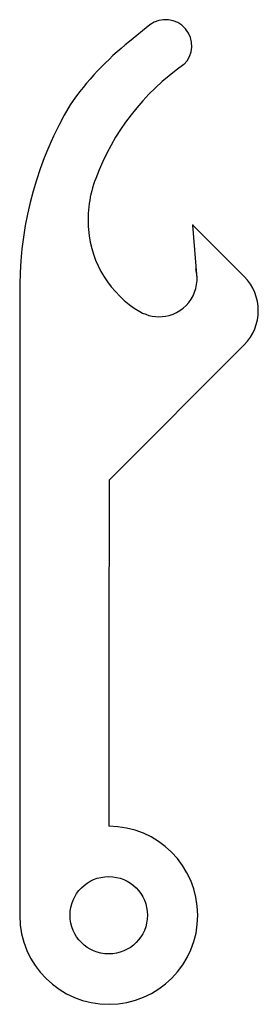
# Model space of a CAD drawing. Extents: x -0.21 to 0.35, y -0.21 to 2.08.
import ezdxf

# ---------------------------------------------------------------- set-up
doc = ezdxf.new("R2010")
doc.units = 0

msp = doc.modelspace()

# ---------------------------------------------------------------- linework, layer by layer
at = {"color": 1, "linetype": 'CONTINUOUS'}
for p, q in [((0.095625, 2.071125), (0.048375, 2.032875)), ((0.19575, 1.605375), (0.315, 1.486125)), ((-0.207, 1.468125), (-0.207, 0)), ((0.315, 1.3275), (0.001125, 1.0125)), ((0.001125, 1.0125), (0.000563, 0.610313)), ((0.000563, 0.610313), (0, 0.208125))]:
    msp.add_line(p, q, dxfattribs=at)
for centre, radius, start, end in [((0.132294, 2.02269), 0.06075, 313.843204, 487.128808), ((0.486453, 1.4829), 0.703125, 128.538778, 145.069202), ((0.496623, 1.51783), 0.5625, 124.951713, 159.53501), ((0.636673, 1.45671), 0.84375, 149.456301, 179.224833), ((0.2275, 1.617189), 0.275625, 159.325705, 184.565454), ((0.196043, 1.615388), 0.244125, 184.731632, 239.461788), ((0.116562, 1.481464), 0.088875, 279.757582, 374.771966), ((0.235214, 1.406813), 0.1125, 315.170446, 404.829544), ((0.117301, 1.481588), 0.088875, 239.355237, 279.274933), ((-0.000003, 0.001125), 0.207, 180.311393, 449.999156)]:
    msp.add_arc(centre, radius, start, end, dxfattribs=at)
at = {"layer": '100', "color": 4, "linetype": 'CONTINUOUS'}
msp.add_circle((-0.000003, 0.001125), 0.09, dxfattribs=at)
at = {"layer": 'Default', "color": 7, "linetype": 'CONTINUOUS'}
msp.add_line((0.205437, 1.481464), (0.19575, 1.605375), dxfattribs=at)
at = {"layer": 'Default', "color": 7}
msp.add_point((0.19575, 1.605375), dxfattribs=at)

doc.saveas('drawing.dxf')
